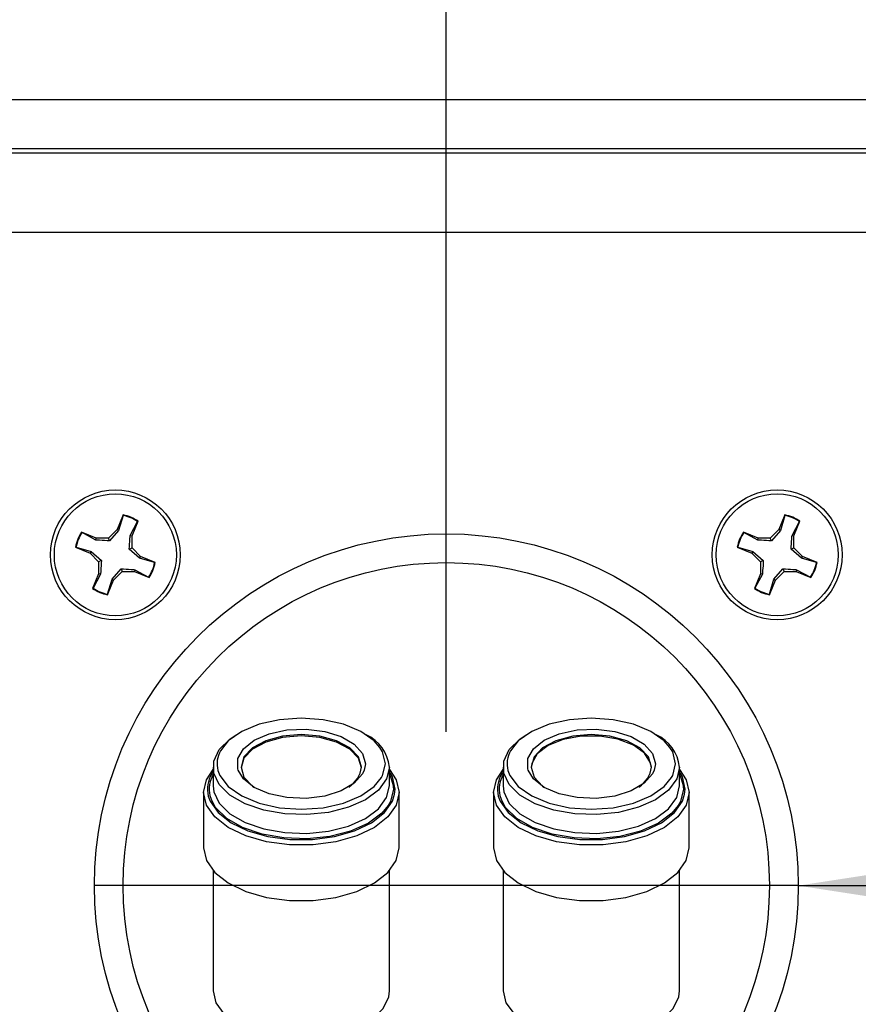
# Model space of a CAD drawing. Header units: inches. Extents: x 0.3 to 33.8, y 0.2 to 21.7.
# Tile 28 of 192: x 12.565 to 12.779, y 6.565 to 6.817. Entities that reach past the tile are written whole.
import ezdxf

# ---------------------------------------------------------------- set-up
doc = ezdxf.new("R2010")
doc.units = ezdxf.units.IN
doc.header["$MEASUREMENT"] = 0
doc.layers.add('BORDERS', color=7, linetype='Continuous')
doc.styles.add('SLDTEXTSTYLE0', font='TXT', dxfattribs={"width": 0.75})
doc.dimstyles.new('SLDDIMSTYLE0', dxfattribs={"dimtxt": 0.1377952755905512, "dimasz": 0.13, "dimexe": 0, "dimexo": 0.0625, "dimgap": 0.0344488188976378, "dimtad": 1, "dimdec": 3, "dimlfac": 10, "dimrnd": 1e-09, "dimzin": 4, "dimdsep": 46, "dimtxsty": 'SLDTEXTSTYLE0', "dimsah": 1, "dimcen": 0.09, "dimadec": 0, "dimazin": 1, "dimtfac": 1, "dimtdec": 3, "dimtofl": 0, "dimtmove": 0, "dimatfit": 3, "dimfxl": 0, "dimfrac": 2, "dimtolj": 1, "dimtzin": 12, "dimarcsym": 0})
doc.dimstyles.new('SLDDIMSTYLE4', dxfattribs={"dimtxt": 0.1377952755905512, "dimasz": 0.13, "dimexe": 0, "dimexo": 0.0625, "dimgap": 0.0344488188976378, "dimtad": 1, "dimdec": 3, "dimlfac": 10, "dimrnd": 1e-09, "dimzin": 4, "dimdsep": 46, "dimtxsty": 'SLDTEXTSTYLE0', "dimblk1": 'NONE', "dimsah": 1, "dimcen": 0, "dimadec": 0, "dimazin": 1, "dimtfac": 1, "dimtdec": 3, "dimtmove": 0, "dimatfit": 3, "dimldrblk": 'NONE', "dimfxl": 0, "dimfrac": 2, "dimtolj": 1, "dimtzin": 12, "dimarcsym": 0})

# ---------------------------------------------------------------- blocks, each defined once
blk = doc.blocks.new('_D_6')
at = {"layer": 'BORDERS'}
for p, q in [((11.6167451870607, 7.335277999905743), (11.57476068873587, 7.335277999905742)), ((11.57476068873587, 7.335277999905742), (11.57476068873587, 7.116528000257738)), ((11.92219138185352, 7.335277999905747), (11.96417588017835, 7.335277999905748)), ((11.96417588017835, 7.335277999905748), (11.96417588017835, 7.116528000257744)), ((11.57476068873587, 7.116528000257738), (11.6167451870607, 7.116528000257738)), ((11.96417588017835, 7.116528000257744), (11.92219138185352, 7.116528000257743)), ((12.22406499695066, 6.81603745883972), (12.22406499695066, 6.949731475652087)), ((12.67406499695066, 6.634787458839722), (12.67406499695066, 6.949731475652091)), ((12.22406499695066, 6.91036139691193), (11.48186848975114, 6.910361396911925)), ((12.67406499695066, 6.910361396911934), (12.22406499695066, 6.91036139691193))]:
    blk.add_line(p, q, dxfattribs=at)
for points in [[(12.22406499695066, 6.91036139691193), (12.35406499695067, 6.890361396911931), (12.35406499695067, 6.93036139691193)], [(12.67406499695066, 6.910361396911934), (12.54406499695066, 6.930361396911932), (12.54406499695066, 6.890361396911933)]]:
    blk.add_solid(points, dxfattribs=at)
at = {"layer": 'BORDERS', "char_height": 0.1377952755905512, "attachment_point": 1, "style": 'SLDTEXTSTYLE0'}
for s, insert in [('114', (11.6167451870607, 7.294155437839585)), ('4.500', (11.54038362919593, 7.087988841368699))]:
    blk.add_mtext(s, dxfattribs=dict(at, insert=insert))
blk = doc.blocks.new('_D_7')
at = {"layer": 'BORDERS'}
for p, q in [((13.47224824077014, 7.052674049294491), (13.43026374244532, 7.052674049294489)), ((13.43026374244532, 7.052674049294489), (13.43026374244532, 6.833924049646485)), ((13.67587904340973, 7.052674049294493), (13.71786354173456, 7.052674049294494)), ((13.71786354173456, 7.052674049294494), (13.71786354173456, 6.833924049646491)), ((13.43026374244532, 6.833924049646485), (13.47224824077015, 6.833924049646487)), ((13.71786354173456, 6.833924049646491), (13.67587904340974, 6.833924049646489)), ((12.76406499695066, 6.595417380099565), (12.58406499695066, 6.595417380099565)), ((12.76406499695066, 6.595417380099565), (13.90705453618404, 6.595417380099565))]:
    blk.add_line(p, q, dxfattribs=at)
blk.add_solid([(12.76406499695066, 6.595417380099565), (12.89406499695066, 6.575417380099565), (12.89406499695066, 6.615417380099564)], dxfattribs=at)
at = {"layer": 'BORDERS', "char_height": 0.1377952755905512, "attachment_point": 1, "style": 'SLDTEXTSTYLE0'}
for s, insert in [('46', (13.47224824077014, 7.011551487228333)), ('%%c', (13.24107272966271, 6.764811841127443)), ('1.800', (13.44888522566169, 6.764811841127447))]:
    blk.add_mtext(s, dxfattribs=dict(at, insert=insert))
blk = doc.blocks.new('_None')

msp = doc.modelspace()

# ---------------------------------------------------------------- linework, layer by layer
at = {"color": 7, "linetype": 'Continuous', "lineweight": 25}
for p, q in [((13.11156499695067, 6.796417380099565), (12.23656499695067, 6.796417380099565)), ((13.11156499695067, 6.783917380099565), (12.23656499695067, 6.783917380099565)), ((12.23762565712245, 6.782917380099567), (13.11050433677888, 6.782917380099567)), ((13.11006499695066, 6.762543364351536), (12.23806499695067, 6.762543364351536)), ((12.59141676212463, 6.690256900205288), (12.58986352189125, 6.686511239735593)), ((12.59143310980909, 6.690096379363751), (12.59026940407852, 6.686239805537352)), ((12.59143310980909, 6.690096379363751), (12.59141676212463, 6.690256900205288)), ((12.59322737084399, 6.685013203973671), (12.59513432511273, 6.688561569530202)), ((12.59370623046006, 6.68491775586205), (12.59525947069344, 6.688663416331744)), ((12.59513432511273, 6.688561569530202), (12.59525947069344, 6.688663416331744)), ((12.76067696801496, 6.690256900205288), (12.75912372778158, 6.686511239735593)), ((12.76069331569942, 6.690096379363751), (12.75952960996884, 6.686239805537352)), ((12.76069331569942, 6.690096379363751), (12.76067696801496, 6.690256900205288)), ((12.76248757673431, 6.685013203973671), (12.76439453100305, 6.688561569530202)), ((12.76296643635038, 6.68491775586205), (12.76451967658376, 6.688663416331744)), ((12.76439453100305, 6.688561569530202), (12.76451967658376, 6.688663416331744)), ((12.58456462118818, 6.684318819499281), (12.58081896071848, 6.685872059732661)), ((12.58092080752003, 6.685746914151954), (12.58081896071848, 6.685872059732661)), ((12.58446917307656, 6.683839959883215), (12.58092080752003, 6.685746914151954)), ((12.58986352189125, 6.686511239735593), (12.58766813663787, 6.684317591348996)), ((12.59026940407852, 6.686239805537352), (12.58796659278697, 6.683596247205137)), ((12.59026940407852, 6.686239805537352), (12.58986352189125, 6.686511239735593)), ((12.7538248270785, 6.684318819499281), (12.75007916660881, 6.685872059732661)), ((12.75018101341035, 6.685746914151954), (12.75007916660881, 6.685872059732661)), ((12.75372937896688, 6.683839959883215), (12.75018101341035, 6.685746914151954)), ((12.75912372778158, 6.686511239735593), (12.75692834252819, 6.684317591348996)), ((12.75952960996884, 6.686239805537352), (12.7572267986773, 6.683596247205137)), ((12.75952960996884, 6.686239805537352), (12.75912372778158, 6.686511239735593)), ((12.58446917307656, 6.683839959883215), (12.58456462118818, 6.684318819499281)), ((12.58766813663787, 6.684317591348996), (12.58456462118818, 6.684318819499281)), ((12.58796659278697, 6.683596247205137), (12.58766813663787, 6.684317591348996)), ((12.59322737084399, 6.685013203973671), (12.59370623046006, 6.68491775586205)), ((12.59370500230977, 6.681814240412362), (12.59370623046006, 6.68491775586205)), ((12.75372937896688, 6.683839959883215), (12.7538248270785, 6.684318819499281)), ((12.75692834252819, 6.684317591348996), (12.7538248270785, 6.684318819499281)), ((12.7572267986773, 6.683596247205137), (12.75692834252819, 6.684317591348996)), ((12.76248757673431, 6.685013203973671), (12.76296643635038, 6.68491775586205)), ((12.7629652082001, 6.681814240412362), (12.76296643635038, 6.68491775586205)), ((12.57938599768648, 6.682045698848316), (12.57922547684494, 6.682029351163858)), ((12.57922547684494, 6.682029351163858), (12.58297113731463, 6.680476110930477)), ((12.57938599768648, 6.682045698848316), (12.58324257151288, 6.680881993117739)), ((12.58324257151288, 6.680881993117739), (12.58297113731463, 6.680476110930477)), ((12.58324257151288, 6.680881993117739), (12.58588612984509, 6.678579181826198)), ((12.59298365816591, 6.681515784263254), (12.59370500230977, 6.681814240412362)), ((12.59562721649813, 6.679212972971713), (12.59298365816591, 6.681515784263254)), ((12.59589865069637, 6.679618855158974), (12.59370500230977, 6.681814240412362)), ((12.7486462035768, 6.682045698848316), (12.74848568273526, 6.682029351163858)), ((12.74848568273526, 6.682029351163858), (12.75223134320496, 6.680476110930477)), ((12.7486462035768, 6.682045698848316), (12.7525027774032, 6.680881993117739)), ((12.7525027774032, 6.680881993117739), (12.75223134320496, 6.680476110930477)), ((12.7525027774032, 6.680881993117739), (12.75514633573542, 6.678579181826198)), ((12.76224386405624, 6.681515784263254), (12.7629652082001, 6.681814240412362)), ((12.76488742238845, 6.679212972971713), (12.76224386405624, 6.681515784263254)), ((12.76515885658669, 6.679618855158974), (12.7629652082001, 6.681814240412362)), ((12.58297113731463, 6.680476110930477), (12.58516478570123, 6.67828072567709)), ((12.58516478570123, 6.67828072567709), (12.58516355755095, 6.675177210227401)), ((12.58588612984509, 6.678579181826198), (12.58516478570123, 6.67828072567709)), ((12.59562721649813, 6.679212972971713), (12.59589865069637, 6.679618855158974)), ((12.59948379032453, 6.678049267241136), (12.59562721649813, 6.679212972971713)), ((12.59964431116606, 6.678065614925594), (12.59589865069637, 6.679618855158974)), ((12.59948379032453, 6.678049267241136), (12.59964431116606, 6.678065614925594)), ((12.75223134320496, 6.680476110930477), (12.75442499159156, 6.67828072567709)), ((12.75442499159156, 6.67828072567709), (12.75442376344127, 6.675177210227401)), ((12.75514633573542, 6.678579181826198), (12.75442499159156, 6.67828072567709)), ((12.76488742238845, 6.679212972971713), (12.76515885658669, 6.679618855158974)), ((12.76874399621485, 6.678049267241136), (12.76488742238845, 6.679212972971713)), ((12.76890451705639, 6.678065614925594), (12.76515885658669, 6.679618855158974)), ((12.76874399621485, 6.678049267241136), (12.76890451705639, 6.678065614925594)), ((12.58860038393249, 6.673855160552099), (12.59090319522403, 6.676498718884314)), ((12.58900626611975, 6.673583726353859), (12.59120165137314, 6.675777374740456)), ((12.59090319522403, 6.676498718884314), (12.59120165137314, 6.675777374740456)), ((12.59120165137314, 6.675777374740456), (12.59430516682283, 6.675776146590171)), ((12.59440061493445, 6.676255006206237), (12.59430516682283, 6.675776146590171)), ((12.59430516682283, 6.675776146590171), (12.59805082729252, 6.67422290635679)), ((12.59440061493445, 6.676255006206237), (12.59794898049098, 6.674348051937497)), ((12.75786058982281, 6.673855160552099), (12.76016340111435, 6.676498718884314)), ((12.75826647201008, 6.673583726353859), (12.76046185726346, 6.675777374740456)), ((12.76016340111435, 6.676498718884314), (12.76046185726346, 6.675777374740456)), ((12.76046185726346, 6.675777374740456), (12.76356537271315, 6.675776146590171)), ((12.76366082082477, 6.676255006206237), (12.76356537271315, 6.675776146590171)), ((12.76356537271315, 6.675776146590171), (12.76731103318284, 6.67422290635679)), ((12.76366082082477, 6.676255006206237), (12.7672091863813, 6.674348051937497)), ((12.58516355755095, 6.675177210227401), (12.58361031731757, 6.671431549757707)), ((12.58564241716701, 6.67508176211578), (12.58373546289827, 6.67153339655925)), ((12.58564241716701, 6.67508176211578), (12.58516355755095, 6.675177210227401)), ((12.58743667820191, 6.669998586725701), (12.58860038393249, 6.673855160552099)), ((12.58745302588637, 6.669838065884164), (12.58900626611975, 6.673583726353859)), ((12.58860038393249, 6.673855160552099), (12.58900626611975, 6.673583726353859)), ((12.59794898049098, 6.674348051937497), (12.59805082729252, 6.67422290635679)), ((12.75442376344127, 6.675177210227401), (12.75287052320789, 6.671431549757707)), ((12.75490262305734, 6.67508176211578), (12.7529956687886, 6.67153339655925)), ((12.75490262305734, 6.67508176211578), (12.75442376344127, 6.675177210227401)), ((12.75669688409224, 6.669998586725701), (12.75786058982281, 6.673855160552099)), ((12.75671323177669, 6.669838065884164), (12.75826647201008, 6.673583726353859)), ((12.75786058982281, 6.673855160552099), (12.75826647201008, 6.673583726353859)), ((12.7672091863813, 6.674348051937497), (12.76731103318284, 6.67422290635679)), ((12.58373546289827, 6.67153339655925), (12.58361031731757, 6.671431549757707)), ((12.7529956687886, 6.67153339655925), (12.75287052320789, 6.671431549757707)), ((12.58743667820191, 6.669998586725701), (12.58745302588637, 6.669838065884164)), ((12.75669688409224, 6.669998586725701), (12.75671323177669, 6.669838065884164)), ((12.61443006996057, 6.625759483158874), (12.61442999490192, 6.620965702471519)), ((12.65338008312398, 6.626599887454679), (12.65308980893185, 6.624938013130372)), ((12.65952999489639, 6.620964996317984), (12.65953006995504, 6.625758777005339)), ((12.68860087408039, 6.625758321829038), (12.68860079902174, 6.620964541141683)), ((12.7275508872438, 6.626598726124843), (12.72726061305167, 6.624936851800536)), ((12.73370079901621, 6.620963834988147), (12.73370087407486, 6.625757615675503)), ((12.61367301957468, 6.621950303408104), (12.6144300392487, 6.623798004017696)), ((12.61444032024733, 6.624584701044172), (12.61406966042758, 6.623992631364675)), ((12.6878438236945, 6.621949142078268), (12.68860084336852, 6.62379684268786)), ((12.68860085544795, 6.624568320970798), (12.6882404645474, 6.623991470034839)), ((12.66041380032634, 6.621388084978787), (12.66052998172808, 6.620123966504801)), ((12.66086009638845, 6.618827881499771), (12.66097998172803, 6.620123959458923)), ((12.73458460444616, 6.621386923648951), (12.73470078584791, 6.620122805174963)), ((12.73503090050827, 6.618826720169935), (12.73515078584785, 6.620122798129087)), ((12.61197996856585, 6.619283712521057), (12.61197974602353, 6.605070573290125)), ((12.6619797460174, 6.605069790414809), (12.66197996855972, 6.619282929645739)), ((12.68615077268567, 6.619282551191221), (12.68615055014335, 6.605069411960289)), ((12.73615055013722, 6.605068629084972), (12.73615077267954, 6.619281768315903)), ((12.61442965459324, 6.599231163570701), (12.61442917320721, 6.568486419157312)), ((12.65952917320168, 6.568485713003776), (12.65952965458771, 6.599230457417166)), ((12.68860045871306, 6.599230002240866), (12.68859997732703, 6.568485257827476)), ((12.7336999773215, 6.568484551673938), (12.73370045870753, 6.59922929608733))]:
    msp.add_line(p, q, dxfattribs=at)
at = {"color": 7, "linetype": 'Continuous', "lineweight": 25, "flags": 128}
for points in [[(12.65709080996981, 6.63078923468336), (12.65564302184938, 6.63242926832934), (12.6522183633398, 6.634843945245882), (12.64775524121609, 6.636696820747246), (12.64255780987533, 6.637861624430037), (12.63698026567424, 6.638258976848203), (12.63140270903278, 6.6378617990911), (12.62620524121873, 6.636697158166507), (12.62174206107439, 6.634844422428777), (12.61831732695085, 6.632429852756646), (12.6163367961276, 6.629946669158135)], [(12.73126161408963, 6.630788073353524), (12.7298138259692, 6.632428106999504), (12.72638916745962, 6.634842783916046), (12.72192604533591, 6.63669565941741), (12.71672861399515, 6.637860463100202), (12.71115106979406, 6.638257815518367), (12.7055735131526, 6.637860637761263), (12.70037604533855, 6.636695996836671), (12.69591286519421, 6.634843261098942), (12.69248813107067, 6.632428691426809), (12.69050760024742, 6.629945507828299)], [(12.62086009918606, 6.624967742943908), (12.62076323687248, 6.625278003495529), (12.62076327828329, 6.627922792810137), (12.62220425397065, 6.630450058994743), (12.62495812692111, 6.632635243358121), (12.62878020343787, 6.634284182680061), (12.63333087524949, 6.635250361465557), (12.63820579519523, 6.635447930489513), (12.64297180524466, 6.634859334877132), (12.64720542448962, 6.633536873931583), (12.65053047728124, 6.631598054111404), (12.65265151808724, 6.629215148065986), (12.65338008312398, 6.626599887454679), (12.65338008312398, 6.626599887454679)], [(12.69503090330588, 6.624966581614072), (12.6949340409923, 6.625276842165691), (12.69493408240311, 6.6279216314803), (12.69637505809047, 6.630448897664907), (12.69912893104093, 6.632634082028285), (12.70295100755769, 6.634283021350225), (12.70750167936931, 6.635249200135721), (12.71237659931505, 6.635446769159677), (12.71714260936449, 6.634858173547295), (12.72137622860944, 6.633535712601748), (12.72470128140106, 6.631596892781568), (12.72682232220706, 6.629213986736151), (12.7275508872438, 6.626598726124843), (12.7275508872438, 6.626598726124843)], [(12.65953006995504, 6.625758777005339), (12.65882157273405, 6.622724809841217), (12.65674069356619, 6.619881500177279), (12.65341818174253, 6.617407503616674), (12.64906280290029, 6.615458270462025), (12.64394822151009, 6.614156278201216), (12.63839580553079, 6.613583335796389), (12.63275443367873, 6.613775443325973), (12.62737857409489, 6.614720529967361), (12.62260601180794, 6.61635921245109), (12.61873662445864, 6.618588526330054), (12.61601353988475, 6.621268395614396), (12.61460785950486, 6.62423043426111), (12.61460790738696, 6.627288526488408), (12.61601368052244, 6.630250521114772), (12.61873684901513, 6.632930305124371), (12.62036030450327, 6.634004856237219)], [(12.65238006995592, 6.625758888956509), (12.65162638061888, 6.628333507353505), (12.64943900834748, 6.630656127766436), (12.64603206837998, 6.632499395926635), (12.64173905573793, 6.633682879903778), (12.63698020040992, 6.634090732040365), (12.63222133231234, 6.633683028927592), (12.62792828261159, 6.632499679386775), (12.62452128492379, 6.630656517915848), (12.62233383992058, 6.628333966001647), (12.62158006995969, 6.625759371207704), (12.62233375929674, 6.623184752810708), (12.62452113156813, 6.620862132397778), (12.62482109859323, 6.62064620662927)], [(12.65237692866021, 6.625590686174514), (12.6516263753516, 6.627997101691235), (12.64943900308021, 6.630319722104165), (12.6460320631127, 6.632162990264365), (12.64173905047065, 6.633346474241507), (12.63698019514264, 6.633754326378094), (12.63222132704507, 6.633346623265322), (12.62792827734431, 6.632163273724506), (12.62452127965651, 6.630320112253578), (12.6223338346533, 6.627997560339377), (12.62158320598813, 6.625591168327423)], [(12.73370087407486, 6.625757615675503), (12.73299237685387, 6.622723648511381), (12.73091149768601, 6.619880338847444), (12.72758898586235, 6.617406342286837), (12.72323360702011, 6.615457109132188), (12.71811902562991, 6.614155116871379), (12.71256660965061, 6.613582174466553), (12.70692523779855, 6.613774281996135), (12.70154937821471, 6.614719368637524), (12.69677681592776, 6.616358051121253), (12.69290742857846, 6.618587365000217), (12.69018434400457, 6.62126723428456), (12.68877866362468, 6.624229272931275), (12.68877871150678, 6.627287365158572), (12.69018448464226, 6.630249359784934), (12.69290765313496, 6.632929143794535), (12.69453307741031, 6.634004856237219)], [(12.72655087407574, 6.625757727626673), (12.7257971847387, 6.628332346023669), (12.7236098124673, 6.630654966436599), (12.7202028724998, 6.632498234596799), (12.71590985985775, 6.633681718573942), (12.71115100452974, 6.634089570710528), (12.70639213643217, 6.633681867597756), (12.70209908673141, 6.63249851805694), (12.69869208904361, 6.630655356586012), (12.6965046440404, 6.628332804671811), (12.69575087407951, 6.625758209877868), (12.69650456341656, 6.623183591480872), (12.69869193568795, 6.620860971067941), (12.69899190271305, 6.620645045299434)], [(12.72654773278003, 6.625589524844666), (12.72633078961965, 6.62682490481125), (12.72478617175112, 6.629294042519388), (12.721906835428, 6.631384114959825), (12.71797463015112, 6.632890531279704), (12.71337446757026, 6.633665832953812), (12.70855664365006, 6.633634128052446), (12.70399276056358, 6.632798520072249), (12.70012956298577, 6.631240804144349), (12.69734520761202, 6.629113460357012), (12.69591224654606, 6.626624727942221), (12.69575401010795, 6.625590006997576)], [(12.65853008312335, 6.626599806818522), (12.65779583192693, 6.629617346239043), (12.65709080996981, 6.63078923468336)], [(12.73270088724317, 6.626598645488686), (12.73196663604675, 6.629616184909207), (12.73126161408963, 6.630788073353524)], [(12.66197996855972, 6.619282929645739), (12.66125346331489, 6.616046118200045), (12.65911627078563, 6.612997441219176), (12.65569259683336, 6.610314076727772), (12.65118141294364, 6.608151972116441), (12.64584489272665, 6.606636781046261), (12.63999317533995, 6.605856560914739), (12.63396634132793, 6.60585665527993), (12.6281146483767, 6.606637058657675), (12.62277817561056, 6.608152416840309), (12.61826705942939, 6.610314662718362), (12.61484346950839, 6.612998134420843), (12.61270637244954, 6.616046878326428), (12.61197996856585, 6.619283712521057), (12.61270647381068, 6.622520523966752), (12.61443005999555, 6.6251230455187)], [(12.65752860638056, 6.623087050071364), (12.65779573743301, 6.623582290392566), (12.65853008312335, 6.626599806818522)], [(12.65953005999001, 6.625122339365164), (12.66125356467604, 6.622519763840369), (12.66197996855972, 6.619282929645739)], [(12.73615077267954, 6.619281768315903), (12.73542426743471, 6.616044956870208), (12.73328707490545, 6.61299627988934), (12.72986340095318, 6.610312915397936), (12.72535221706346, 6.608150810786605), (12.72001569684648, 6.606635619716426), (12.71416397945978, 6.605855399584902), (12.70813714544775, 6.605855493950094), (12.70228545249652, 6.606635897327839), (12.69694897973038, 6.608151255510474), (12.69243786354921, 6.610313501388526), (12.68901427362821, 6.612996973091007), (12.68687717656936, 6.616045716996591), (12.68615077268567, 6.619282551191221), (12.6868772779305, 6.622519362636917), (12.68860086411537, 6.625121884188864)], [(12.73169941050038, 6.623085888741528), (12.73196654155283, 6.62358112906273), (12.73270088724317, 6.626598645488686)], [(12.73370086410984, 6.625121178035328), (12.73542436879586, 6.622518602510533), (12.73615077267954, 6.619281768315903)], [(12.61566772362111, 6.624873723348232), (12.61616433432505, 6.623582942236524), (12.6183171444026, 6.620771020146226), (12.62174180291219, 6.618356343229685), (12.62620492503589, 6.61650346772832), (12.63140235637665, 6.615338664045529), (12.63697990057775, 6.614941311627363), (12.6425574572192, 6.615338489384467), (12.64775492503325, 6.616503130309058), (12.65221810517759, 6.618355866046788), (12.65564283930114, 6.620770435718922), (12.65752860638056, 6.623087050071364)], [(12.65308980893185, 6.624938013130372), (12.65265143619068, 6.623984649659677), (12.65053032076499, 6.621601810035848), (12.64720520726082, 6.61966309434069), (12.64297154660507, 6.618340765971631), (12.63820551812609, 6.617752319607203), (12.63333060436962, 6.617950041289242), (12.62877996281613, 6.61891636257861), (12.6249579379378, 6.620565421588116), (12.62220413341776, 6.62275069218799), (12.62086009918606, 6.624967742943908)], [(12.65953003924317, 6.623797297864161), (12.65979016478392, 6.623292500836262), (12.66041380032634, 6.621388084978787)], [(12.66097998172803, 6.620123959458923), (12.66028263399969, 6.623231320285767), (12.6595300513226, 6.624568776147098)], [(12.68983852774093, 6.624872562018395), (12.69033513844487, 6.623581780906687), (12.69248794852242, 6.62076985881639), (12.69591260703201, 6.618355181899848), (12.70037572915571, 6.616502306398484), (12.70557316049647, 6.615337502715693), (12.71115070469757, 6.614940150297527), (12.71672826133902, 6.61533732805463), (12.72192572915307, 6.616501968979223), (12.72638890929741, 6.618354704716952), (12.72981364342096, 6.620769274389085), (12.73169941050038, 6.623085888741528)], [(12.72726061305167, 6.624936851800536), (12.7268222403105, 6.623983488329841), (12.72470112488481, 6.621600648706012), (12.72137601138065, 6.619661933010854), (12.71714235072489, 6.618339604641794), (12.71237632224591, 6.617751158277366), (12.70750140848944, 6.617948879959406), (12.70295076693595, 6.618915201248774), (12.69912874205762, 6.62056426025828), (12.69637493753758, 6.622749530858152), (12.69503090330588, 6.624966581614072)], [(12.73370084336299, 6.623796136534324), (12.73396096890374, 6.623291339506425), (12.73458460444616, 6.621386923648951)], [(12.73515078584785, 6.620122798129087), (12.73445343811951, 6.623230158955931), (12.73370085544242, 6.624567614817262)], [(12.61442999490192, 6.620965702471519), (12.61460778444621, 6.619436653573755), (12.6160134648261, 6.61647461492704), (12.61873654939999, 6.613794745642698), (12.62260593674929, 6.611565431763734), (12.62737849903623, 6.609926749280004), (12.63275435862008, 6.608981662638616), (12.63839573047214, 6.608789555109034), (12.64394814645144, 6.60936249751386), (12.64906272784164, 6.610664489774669), (12.65341810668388, 6.612613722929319), (12.65674061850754, 6.615087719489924), (12.6588214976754, 6.617931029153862), (12.65952999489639, 6.620964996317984)], [(12.66052998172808, 6.620123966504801), (12.65979006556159, 6.61695545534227), (12.65920088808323, 6.615904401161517)], [(12.68860079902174, 6.620964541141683), (12.68877858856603, 6.619435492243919), (12.69018426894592, 6.616473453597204), (12.69290735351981, 6.613793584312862), (12.69677674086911, 6.611564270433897), (12.70154930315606, 6.609925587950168), (12.7069251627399, 6.60898050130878), (12.71256653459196, 6.608788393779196), (12.71811895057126, 6.609361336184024), (12.72323353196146, 6.610663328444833), (12.7275889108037, 6.612612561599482), (12.73091142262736, 6.615086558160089), (12.73299230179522, 6.617929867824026), (12.73370079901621, 6.620963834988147), (12.73370079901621, 6.620963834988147)], [(12.73470078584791, 6.620122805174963), (12.73396086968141, 6.616954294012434), (12.73337169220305, 6.61590323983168)], [(12.61320554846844, 6.618348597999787), (12.61367732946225, 6.617017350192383), (12.61572894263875, 6.614090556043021), (12.61901558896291, 6.611514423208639), (12.62334626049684, 6.609438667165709), (12.62846927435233, 6.60798392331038), (12.63408689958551, 6.607234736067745), (12.63987266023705, 6.607234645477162), (12.64549030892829, 6.607983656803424), (12.65061336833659, 6.609438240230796), (12.65494410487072, 6.611513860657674), (12.6582308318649, 6.614089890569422), (12.66028253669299, 6.617016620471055), (12.66086009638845, 6.618827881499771)], [(12.68737635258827, 6.618347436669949), (12.68784813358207, 6.617016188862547), (12.68989974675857, 6.614089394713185), (12.69318639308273, 6.611513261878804), (12.69751706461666, 6.609437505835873), (12.70264007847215, 6.607982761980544), (12.70825770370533, 6.60723357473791), (12.71404346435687, 6.607233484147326), (12.71966111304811, 6.607982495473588), (12.72478417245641, 6.60943707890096), (12.72911490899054, 6.611512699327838), (12.73240163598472, 6.614088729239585), (12.73445334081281, 6.617015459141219), (12.73503090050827, 6.618826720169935)], [(12.65920088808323, 6.615904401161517), (12.6576169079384, 6.613986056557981), (12.65414705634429, 6.611402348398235), (12.64959853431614, 6.609366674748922), (12.64425714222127, 6.608006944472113), (12.63845849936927, 6.60740859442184), (12.63256695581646, 6.607609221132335), (12.62695269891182, 6.608596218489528), (12.62196849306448, 6.610307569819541), (12.61792751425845, 6.612635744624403), (12.61508367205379, 6.615434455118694), (12.61441199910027, 6.61648373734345)], [(12.73337169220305, 6.61590323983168), (12.73178771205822, 6.613984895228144), (12.7283178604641, 6.611401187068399), (12.72376933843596, 6.609365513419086), (12.71842794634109, 6.608005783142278), (12.71262930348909, 6.607407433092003), (12.70673775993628, 6.607608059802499), (12.70112350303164, 6.608595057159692), (12.6961392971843, 6.610306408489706), (12.69209831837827, 6.612634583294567), (12.68925447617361, 6.615433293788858), (12.68858280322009, 6.616482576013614)], [(12.61197974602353, 6.605070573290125), (12.61270614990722, 6.601833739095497), (12.61484324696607, 6.598784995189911), (12.61826683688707, 6.59610152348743), (12.62277795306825, 6.593939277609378), (12.62811442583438, 6.592423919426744), (12.63396611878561, 6.591643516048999), (12.63999295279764, 6.591643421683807), (12.64584467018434, 6.59242364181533), (12.65118119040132, 6.59393883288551), (12.65569237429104, 6.596100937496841), (12.65911604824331, 6.598784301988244), (12.66125324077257, 6.601832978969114), (12.6619797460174, 6.605069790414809), (12.6619797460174, 6.605069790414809)], [(12.68615055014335, 6.605069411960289), (12.68687695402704, 6.601832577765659), (12.6890140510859, 6.598783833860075), (12.69243764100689, 6.596100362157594), (12.69694875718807, 6.593938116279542), (12.7022852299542, 6.592422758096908), (12.70813692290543, 6.591642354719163), (12.71416375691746, 6.591642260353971), (12.72001547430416, 6.592422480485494), (12.72535199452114, 6.593937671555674), (12.72986317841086, 6.596099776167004), (12.73328685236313, 6.598783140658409), (12.73542404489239, 6.601831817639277), (12.73615055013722, 6.605068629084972), (12.73615055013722, 6.605068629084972)], [(12.61442917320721, 6.568486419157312), (12.61513757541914, 6.565452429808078), (12.61721836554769, 6.562609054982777), (12.62054079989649, 6.560134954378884), (12.62489611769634, 6.558185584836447), (12.63001065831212, 6.556883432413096), (12.635563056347, 6.556310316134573), (12.64120443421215, 6.55650224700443), (12.64658032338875, 6.557447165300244), (12.65135293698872, 6.559085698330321), (12.65522239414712, 6.561314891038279), (12.65794556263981, 6.56399467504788), (12.65935133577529, 6.566956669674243), (12.65952917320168, 6.568485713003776)], [(12.68859997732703, 6.568485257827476), (12.68930837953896, 6.565451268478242), (12.69138916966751, 6.562607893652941), (12.69471160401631, 6.560133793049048), (12.69906692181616, 6.558184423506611), (12.70418146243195, 6.55688227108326), (12.70973386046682, 6.556309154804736), (12.71537523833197, 6.556501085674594), (12.72075112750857, 6.557446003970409), (12.72552374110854, 6.559084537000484), (12.72939319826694, 6.561313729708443), (12.73211636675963, 6.563993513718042), (12.73352213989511, 6.566955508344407), (12.7336999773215, 6.568484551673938)]]:
    msp.add_lwpolyline(points, dxfattribs=at)
at = {"color": 7, "linetype": 'Continuous', "lineweight": 25}
for centre, radius in [((12.5894348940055, 6.680047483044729), 0.01660000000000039), ((12.5894348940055, 6.680047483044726), 0.01560000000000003), ((12.75869509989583, 6.680047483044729), 0.01660000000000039), ((12.75869509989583, 6.680047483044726), 0.01560000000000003), ((12.67406499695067, 6.595417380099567), 0.08999999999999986), ((12.67406499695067, 6.595417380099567), 0.08264424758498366)]:
    msp.add_circle(centre, radius, dxfattribs=at)
for centre, radius, start, end in [((12.5894348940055, 6.680047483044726), 0.01040000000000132, 55.94036738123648, 79.014285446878), ((12.5894348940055, 6.680047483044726), 0.01024564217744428, 56.20117575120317, 78.75347707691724), ((12.75869509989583, 6.680047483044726), 0.01040000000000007, 55.94036738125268, 79.0142854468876), ((12.75869509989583, 6.680047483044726), 0.01024564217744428, 56.20117575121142, 78.75347707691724), ((12.5894348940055, 6.680047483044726), 0.01039999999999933, 145.9403673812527, 169.014285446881), ((12.5894348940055, 6.680047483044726), 0.01024564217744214, 146.2011757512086, 168.7534770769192), ((12.75869509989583, 6.680047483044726), 0.01040000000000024, 145.9403673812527, 169.0142854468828), ((12.75869509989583, 6.680047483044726), 0.01024564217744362, 146.2011757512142, 168.7534770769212), ((12.5894348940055, 6.680047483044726), 0.01024564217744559, 326.2011757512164, 348.753477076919), ((12.5894348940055, 6.680047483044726), 0.01040000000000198, 325.9403673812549, 349.0142854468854), ((12.75869509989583, 6.680047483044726), 0.01024564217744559, 326.2011757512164, 348.753477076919), ((12.75869509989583, 6.680047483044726), 0.01040000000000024, 325.9403673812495, 349.0142854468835), ((12.5894348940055, 6.680047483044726), 0.01040000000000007, 235.9403673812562, 259.0142854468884), ((12.5894348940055, 6.680047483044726), 0.01024564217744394, 236.201175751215, 258.7534770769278), ((12.75869509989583, 6.680047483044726), 0.01040000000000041, 235.9403673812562, 259.0142854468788), ((12.75869509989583, 6.680047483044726), 0.01024564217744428, 236.201175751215, 258.753477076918), ((12.64931078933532, 6.624664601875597), 0.010277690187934, 6.11135851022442, 65.33856748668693), ((12.72348078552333, 6.624663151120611), 0.01027852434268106, 6.112483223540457, 65.34782302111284), ((12.62217780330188, 6.626595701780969), 0.006733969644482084, 150.1572427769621, 194.8159685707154), ((12.69634860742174, 6.626594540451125), 0.006733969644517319, 150.157242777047, 194.8159685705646), ((12.64539239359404, 6.626604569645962), 0.007038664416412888, 302.1591284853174, 353.099362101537), ((12.71956319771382, 6.62660340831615), 0.007038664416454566, 302.1591284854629, 353.0993621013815), ((12.6205010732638, 6.620119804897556), 0.007507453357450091, 148.9447627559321, 193.6462407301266), ((12.69467187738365, 6.620118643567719), 0.007507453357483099, 148.9447627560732, 193.6462407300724), ((12.62064922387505, 6.620110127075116), 0.007214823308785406, 165.2231593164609, 210.1741808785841), ((12.69482002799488, 6.62010896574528), 0.007214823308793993, 165.2231593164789, 210.1741808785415)]:
    msp.add_arc(centre, radius, start, end, dxfattribs=at)
for points, knots in [([(12.58796659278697, 6.683596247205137), (12.58709080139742, 6.683648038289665), (12.58584951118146, 6.683721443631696), (12.58478316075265, 6.68381300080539), (12.58446917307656, 6.683839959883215)], [0, 0, 0, 0, 0.7055492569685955, 1, 1, 1, 1]), ([(12.59298365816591, 6.681515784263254), (12.59303544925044, 6.682391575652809), (12.59310885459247, 6.683632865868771), (12.59320041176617, 6.684699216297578), (12.59322737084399, 6.685013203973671)], [0, 0, 0, 0, 0.7055492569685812, 1, 1, 1, 1]), ([(12.7572267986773, 6.683596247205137), (12.75635100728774, 6.683648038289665), (12.75510971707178, 6.683721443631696), (12.75404336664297, 6.68381300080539), (12.75372937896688, 6.683839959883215)], [0, 0, 0, 0, 0.7055492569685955, 1, 1, 1, 1]), ([(12.76224386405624, 6.681515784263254), (12.76229565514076, 6.682391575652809), (12.7623690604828, 6.683632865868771), (12.76246061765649, 6.684699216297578), (12.76248757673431, 6.685013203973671)], [0, 0, 0, 0, 0.7055492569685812, 1, 1, 1, 1]), ([(12.58588612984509, 6.678579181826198), (12.58583433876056, 6.677703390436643), (12.58576093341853, 6.676462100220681), (12.58566937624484, 6.675395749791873), (12.58564241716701, 6.67508176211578)], [0, 0, 0, 0, 0.7055492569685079, 1, 1, 1, 1]), ([(12.75514633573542, 6.678579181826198), (12.75509454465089, 6.677703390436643), (12.75502113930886, 6.676462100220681), (12.75492958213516, 6.675395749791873), (12.75490262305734, 6.67508176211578)], [0, 0, 0, 0, 0.7055492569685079, 1, 1, 1, 1]), ([(12.59090319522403, 6.676498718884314), (12.59177898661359, 6.676446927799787), (12.59302027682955, 6.676373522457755), (12.59408662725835, 6.676281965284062), (12.59440061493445, 6.676255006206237)], [0, 0, 0, 0, 0.7055492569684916, 1, 1, 1, 1]), ([(12.76016340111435, 6.676498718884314), (12.76103919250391, 6.676446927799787), (12.76228048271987, 6.676373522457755), (12.76334683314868, 6.676281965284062), (12.76366082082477, 6.676255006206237)], [0, 0, 0, 0, 0.7055492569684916, 1, 1, 1, 1])]:
    msp.add_open_spline(points, degree=3, knots=knots, dxfattribs=at)

# ---------------------------------------------------------------- dimensions: what is measured, and where the dimension line sits
at = {"layer": 'BORDERS'}
dim = msp.add_linear_dim(base=(12.22406499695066, 6.910361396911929), p1=(12.67406499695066, 6.595417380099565), p2=(12.22406499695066, 6.776667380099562), angle=3.39259166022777e-13, dimstyle='SLDDIMSTYLE0', dxfattribs=at)
dim.commit()
dim.dimension.update_dxf_attribs({"geometry": '_D_6', "text_midpoint": (11.76946828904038, 6.910361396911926), "dimtype": 160})
dim = msp.add_diameter_dim_2p(p1=(12.58406499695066, 6.595417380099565), p2=(12.76406499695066, 6.595417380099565), dimstyle='SLDDIMSTYLE4', dxfattribs=at)
dim.commit()
dim.dimension.update_dxf_attribs({"geometry": '_D_7', "text_midpoint": (13.60513090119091, 6.595417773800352), "dimtype": 163})

doc.saveas('drawing.dxf')
